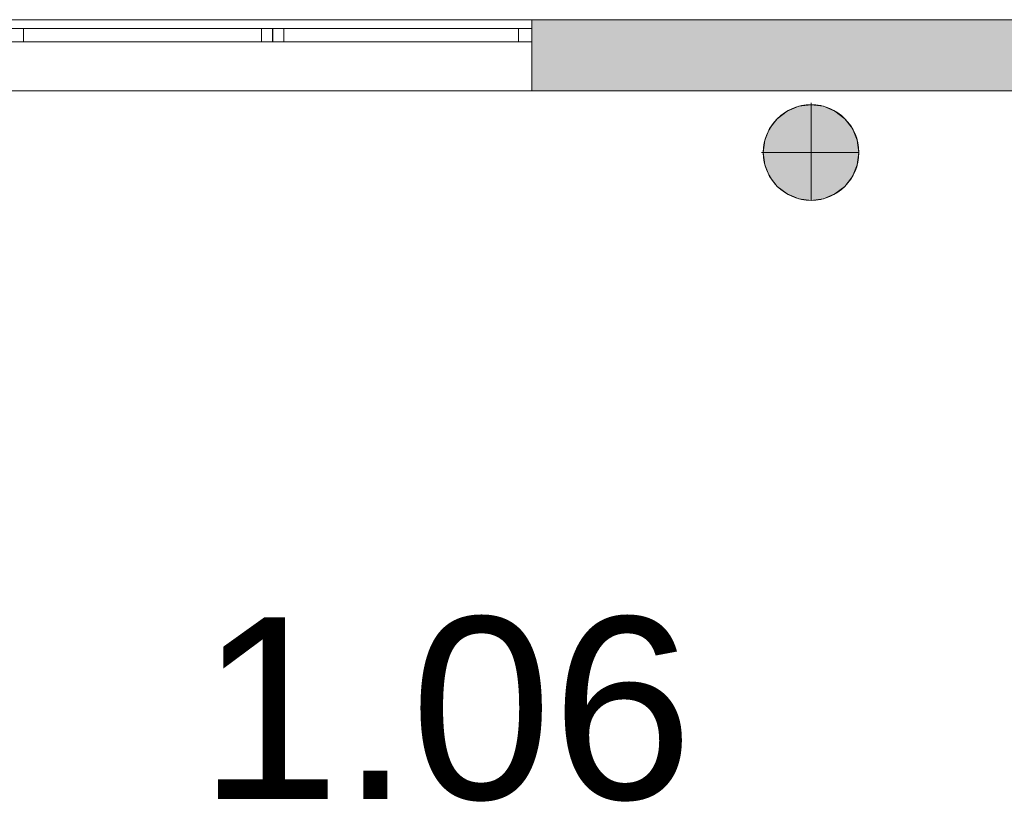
# Model space of a CAD drawing. Header units: inches. Extents: x 15 to 546804, y -66 to 267312.
# Tile 101 of 256: x 425623 to 430059, y 58714 to 62238. Entities that reach past the tile are written whole.
import ezdxf

# ---------------------------------------------------------------- set-up
doc = ezdxf.new("R2010")
doc.units = ezdxf.units.IN
doc.header["$MEASUREMENT"] = 0
doc.layers.add('Binnenwanden', color=2, linetype='Continuous')
doc.styles.add('style1', font='arial.ttf', dxfattribs={"height": 250})

msp = doc.modelspace()

# ---------------------------------------------------------------- hatches: boundary and pattern name
at = {"lineweight": 20}
h = msp.add_hatch(color=7, dxfattribs=at)
h.dxf.hatch_style = 1
h.paths.add_polyline_path([(427930.8, 61917.8), (430430.8, 61917.8), (430430.8, 62237.8), (427930.8, 62237.8)])
h = msp.add_hatch(color=7, dxfattribs=at)
h.dxf.hatch_style = 1
h.paths.add_polyline_path([(429403.6, 61640.6, 1), (428972.7, 61640.6, 1)])

# ---------------------------------------------------------------- linework, layer by layer
at = {"color": 7, "lineweight": 20}
for p, q in [((435780.6, 62237.8), (415380.6, 62237.8)), ((415380.6, 62237.8, 300), (435780.6, 62237.8, 300)), ((415380.6, 62237.8, 7500), (435780.6, 62237.8, 7500)), ((415380.6, 62237.8, 3000), (435780.6, 62237.8, 3000)), ((415380.6, 62237.8, 7500), (436096.5, 62237.8, 7500)), ((415380.6, 62237.8), (435780.6, 62237.8)), ((427930.8, 62237.8, 4476.5), (423230.8, 62237.8, 4476.5)), ((423230.8, 62237.8, 6076.5), (427930.8, 62237.8, 6076.5)), ((427930.8, 62237.8, 4476.5), (423230.8, 62237.8, 4476.5)), ((423230.8, 62237.8, 6076.5), (427930.8, 62237.8, 6076.5)), ((427930.8, 62237.8, 6076.5), (427930.8, 62237.8, 4476.5)), ((427930.8, 62237.8, 4476.5), (427930.8, 62137.8, 4476.5)), ((427930.8, 62237.8, 6076.5), (427930.8, 62137.8, 6076.5)), ((427930.8, 62237.8, 6076.5), (427930.8, 62237.8, 4476.5)), ((427930.8, 62237.8, 6076.5), (427930.8, 61917.8, 6076.5)), ((427930.8, 62237.8, 4476.5), (427930.8, 61917.8, 4476.5)), ((430430.8, 62237.8, 4476.5), (427930.8, 62237.8, 4476.5)), ((427930.8, 62237.8, 4476.5), (427930.8, 61917.8, 4476.5)), ((425580.8, 62197.8, 4476.5), (427930.8, 62197.8, 4476.5)), ((427930.8, 62197.8, 6076.5), (425580.8, 62197.8, 6076.5)), ((427870.8, 62197.8, 4536.5), (425640.8, 62197.8, 4536.5)), ((425640.8, 62197.8, 4536.5), (425640.8, 62137.8, 4536.5)), ((425640.8, 62197.8, 4536.5), (425640.8, 62197.8, 6016.5)), ((425640.8, 62197.8, 6016.5), (425640.8, 62137.8, 6016.5)), ((425640.8, 62197.8, 6016.5), (427870.8, 62197.8, 6016.5)), ((426712.8, 62197.8, 6016.5), (426762.8, 62197.8, 6016.5)), ((426712.8, 62197.8, 6016.5), (426712.8, 62137.8, 6016.5)), ((426712.8, 62197.8, 4536.5), (426712.8, 62197.8, 6016.5)), ((426712.8, 62197.8, 4536.5), (426712.8, 62137.8, 4536.5)), ((426762.8, 62197.8, 4536.5), (426712.8, 62197.8, 4536.5)), ((426748.8, 62197.8, 6016.5), (426798.8, 62197.8, 6016.5)), ((426748.8, 62197.8, 4536.5), (426748.8, 62197.8, 6016.5)), ((426798.8, 62197.8, 4536.5), (426748.8, 62197.8, 4536.5)), ((426762.8, 62197.8, 6016.5), (426762.8, 62137.8, 6016.5)), ((426762.8, 62197.8, 6016.5), (426762.8, 62197.8, 4536.5)), ((426762.8, 62197.8, 4536.5), (426762.8, 62137.8, 4536.5)), ((426798.8, 62197.8, 6016.5), (426798.8, 62197.8, 4536.5)), ((426813.1, 62197.8, 4476.5), (426813.1, 62137.8, 4476.5)), ((426813.1, 62197.8, 2996.5), (426813.1, 62137.8, 2996.5)), ((427870.8, 62197.8, 6016.5), (427870.8, 62197.8, 4536.5)), ((427870.8, 62197.8, 4536.5), (427870.8, 62137.8, 4536.5)), ((427870.8, 62197.8, 6016.5), (427870.8, 62137.8, 6016.5)), ((427930.8, 62197.8, 4476.5), (427930.8, 62137.8, 4476.5)), ((427930.8, 62197.8, 6076.5), (427930.8, 62137.8, 6076.5)), ((427930.8, 62197.8, 4476.5), (427930.8, 62197.8, 6076.5)), ((427930.8, 62137.8, 4476.5), (423230.8, 62137.8, 4476.5)), ((423230.8, 62137.8, 6076.5), (427930.8, 62137.8, 6076.5)), ((425580.8, 62137.8, 4476.5), (427930.8, 62137.8, 4476.5)), ((427930.8, 62137.8, 6076.5), (425580.8, 62137.8, 6076.5)), ((427870.8, 62137.8, 4536.5), (425640.8, 62137.8, 4536.5)), ((425640.8, 62137.8, 4536.5), (425640.8, 62137.8, 6016.5)), ((425640.8, 62137.8, 6016.5), (427870.8, 62137.8, 6016.5)), ((426712.8, 62137.8, 6016.5), (426762.8, 62137.8, 6016.5)), ((426712.8, 62137.8, 4536.5), (426712.8, 62137.8, 6016.5)), ((426762.8, 62137.8, 4536.5), (426712.8, 62137.8, 4536.5)), ((426748.8, 62137.8, 6016.5), (426798.8, 62137.8, 6016.5)), ((426748.8, 62137.8, 4536.5), (426748.8, 62137.8, 6016.5)), ((426798.8, 62137.8, 4536.5), (426748.8, 62137.8, 4536.5)), ((426762.8, 62137.8, 6016.5), (426762.8, 62137.8, 4536.5)), ((426798.8, 62137.8, 6016.5), (426798.8, 62137.8, 4536.5)), ((427870.8, 62137.8, 6016.5), (427870.8, 62137.8, 4536.5)), ((427930.8, 62137.8, 6076.5), (427930.8, 62137.8, 4476.5)), ((427930.8, 62137.8, 4476.5), (427930.8, 62137.8, 6076.5)), ((415058.6, 61917.8, 3800), (436096.5, 61917.8, 3800)), ((415058.6, 61917.8, 3000), (436096.5, 61917.8, 3000)), ((415380.6, 61917.8, 7500), (436096.5, 61917.8, 7500)), ((415380.6, 61917.8, 3000), (435780.6, 61917.8, 3000)), ((423230.8, 61917.8, 6076.5), (427930.8, 61917.8, 6076.5)), ((427930.8, 61917.8, 4476.5), (423230.8, 61917.8, 4476.5)), ((427930.8, 61917.8, 4476.5), (430430.8, 61917.8, 4476.5)), ((429132.4, 61847.9, 0), (429132.4, 61847.9, 7000)), ((429188.2, 61862.8, 0), (429188.2, 61855.2, 0)), ((429188.2, 61855.2, 0), (429188.2, 61855.2, 7000)), ((429188.2, 61855.2, 0), (429188.2, 61424.4, 0)), ((429243.9, 61847.9, 0), (429243.9, 61847.9, 7000)), ((429035.8, 61792.1, 0), (429035.8, 61792.1, 7000)), ((429080.5, 61826.4, 0), (429080.5, 61826.4, 7000)), ((429295.9, 61826.4, 0), (429295.9, 61826.4, 7000)), ((429340.5, 61792.1, 0), (429340.5, 61792.1, 7000)), ((429001.6, 61747.5, 0), (429001.6, 61747.5, 7000)), ((429374.7, 61747.5, 0), (429374.7, 61747.5, 7000)), ((428980.1, 61695.6, 0), (428980.1, 61695.6, 7000)), ((429396.3, 61695.6, 0), (429396.3, 61695.6, 7000)), ((428965.1, 61639.8, 0), (428972.7, 61639.8, 0)), ((428972.7, 61639.8, 0), (428972.7, 61639.8, 7000)), ((428972.7, 61639.8, 0), (429403.6, 61639.8, 0)), ((429403.6, 61639.8, 0), (429403.6, 61639.8, 7000)), ((428980.1, 61584, 0), (428980.1, 61584, 7000)), ((429396.3, 61584, 0), (429396.3, 61584, 7000)), ((429001.6, 61532.1, 0), (429001.6, 61532.1, 7000)), ((429374.7, 61532.1, 0), (429374.7, 61532.1, 7000)), ((429035.8, 61487.5, 0), (429035.8, 61487.5, 7000)), ((429340.5, 61487.5, 0), (429340.5, 61487.5, 7000)), ((429080.5, 61453.2, 0), (429080.5, 61453.2, 7000)), ((429132.4, 61431.7, 0), (429132.4, 61431.7, 7000)), ((429243.9, 61431.7, 0), (429243.9, 61431.7, 7000)), ((429295.9, 61453.2, 0), (429295.9, 61453.2, 7000)), ((429188.2, 61424.4, 0), (429188.2, 61424.4, 7000))]:
    msp.add_line(p, q, dxfattribs=at)
for centre in [(429188.2, 61639.8, 7000), (429188.2, 61639.8, 0)]:
    msp.add_circle(centre, 215.4, dxfattribs=at)
for points, invisible_edges in [([(415380.6, 62237.8), (435780.6, 62237.8, 300), (435780.6, 62237.8)], 1), ([(435780.6, 62237.8, 300), (415380.6, 62237.8), (415380.6, 62237.8, 300)], 1), ([(415380.6, 62237.8, 3000), (416030.8, 62237.8, 4476.5), (435780.6, 62237.8, 3000)], 3), ([(423230.8, 62237.8, 6076.5), (415380.6, 62237.8, 7500), (427930.8, 62237.8, 6076.5)], 3), ([(430430.8, 62237.8, 6076.5), (415380.6, 62237.8, 7500), (435130.8, 62237.8, 6076.5)], 3), ([(436096.5, 62237.8, 7500), (435130.8, 62237.8, 6076.5), (415380.6, 62237.8, 7500)], 3), ([(436096.5, 61917.8, 7500), (415380.6, 62237.8, 7500), (415380.6, 61917.8, 7500)], 1), ([(415380.6, 62237.8, 7500), (436096.5, 61917.8, 7500), (436096.5, 62237.8, 7500)], 1), ([(435780.6, 62237.8, 3000), (415380.6, 61917.8, 3000), (415380.6, 62237.8, 3000)], 1), ([(415380.6, 61917.8, 3000), (435780.6, 62237.8, 3000), (435780.6, 61917.8, 3000)], 1), ([(416030.8, 62237.8, 4476.5), (435780.6, 62237.8, 4476.5), (435780.6, 62237.8, 3000)], 13), ([(435780.6, 62237.8, 4476.5), (416030.8, 62237.8, 4476.5), (420730.8, 62237.8, 4476.5)], 13), ([(427930.8, 62137.8, 4476.5), (423230.8, 62237.8, 4476.5), (423230.8, 62137.8, 4476.5)], 1), ([(423230.8, 62237.8, 4476.5), (427930.8, 62137.8, 4476.5), (427930.8, 62237.8, 4476.5)], 1), ([(427930.8, 62237.8, 6076.5), (423230.8, 62137.8, 6076.5), (423230.8, 62237.8, 6076.5)], 1), ([(423230.8, 62137.8, 6076.5), (427930.8, 62237.8, 6076.5), (427930.8, 62137.8, 6076.5)], 1), ([(435780.6, 62237.8, 4476.5), (423230.8, 62237.8, 4476.5), (427930.8, 62237.8, 4476.5)], 13), ([(427930.8, 62237.8, 6076.5), (423230.8, 61917.8, 6076.5), (423230.8, 62237.8, 6076.5)], 1), ([(423230.8, 61917.8, 6076.5), (427930.8, 62237.8, 6076.5), (427930.8, 61917.8, 6076.5)], 1), ([(427930.8, 61917.8, 4476.5), (423230.8, 62237.8, 4476.5), (423230.8, 61917.8, 4476.5)], 1), ([(423230.8, 62237.8, 4476.5), (427930.8, 61917.8, 4476.5), (427930.8, 62237.8, 4476.5)], 1), ([(427930.8, 62237.8, 6076.5), (430430.8, 62237.8, 4476.5), (427930.8, 62237.8, 4476.5)], 3), ([(430430.8, 62237.8, 4476.5), (427930.8, 62237.8, 6076.5), (430430.8, 62237.8, 6076.5)], 3), ([(427930.8, 62237.8, 6076.5), (427930.8, 61917.8, 4476.5), (427930.8, 61917.8, 6076.5)], 1), ([(427930.8, 61917.8, 4476.5), (427930.8, 62237.8, 6076.5), (427930.8, 62237.8, 4476.5)], 1), ([(427930.8, 62237.8, 6076.5), (427930.8, 62137.8, 4476.5), (427930.8, 62137.8, 6076.5)], 1), ([(427930.8, 62137.8, 4476.5), (427930.8, 62237.8, 6076.5), (427930.8, 62237.8, 4476.5)], 1), ([(425580.8, 62137.8, 6076.5), (427930.8, 62197.8, 6076.5), (425580.8, 62197.8, 6076.5)], 1), ([(427930.8, 62197.8, 6076.5), (425580.8, 62137.8, 6076.5), (427930.8, 62137.8, 6076.5)], 1), ([(427930.8, 62137.8, 4476.5), (425580.8, 62197.8, 4476.5), (427930.8, 62197.8, 4476.5)], 1), ([(425580.8, 62197.8, 4476.5), (427930.8, 62137.8, 4476.5), (425580.8, 62137.8, 4476.5)], 1), ([(425580.8, 62197.8, 6076.5), (425640.8, 62197.8, 6016.5), (425580.8, 62197.8, 4476.5)], 3), ([(425640.8, 62197.8, 6016.5), (425580.8, 62197.8, 6076.5), (427930.8, 62197.8, 6076.5)], 13), ([(425580.8, 62197.8, 4476.5), (425640.8, 62197.8, 4536.5), (427930.8, 62197.8, 4476.5)], 3), ([(425640.8, 62197.8, 4536.5), (425580.8, 62197.8, 4476.5), (425640.8, 62197.8, 6016.5)], 3), ([(425640.8, 62197.8, 6016.5), (425640.8, 62137.8, 4536.5), (425640.8, 62197.8, 4536.5)], 1), ([(425640.8, 62137.8, 4536.5), (425640.8, 62197.8, 6016.5), (425640.8, 62137.8, 6016.5)], 1), ([(425640.8, 62137.8, 4536.5), (427870.8, 62197.8, 4536.5), (425640.8, 62197.8, 4536.5)], 1), ([(427870.8, 62197.8, 4536.5), (425640.8, 62137.8, 4536.5), (427870.8, 62137.8, 4536.5)], 1), ([(427870.8, 62137.8, 6016.5), (425640.8, 62197.8, 6016.5), (427870.8, 62197.8, 6016.5)], 1), ([(425640.8, 62197.8, 6016.5), (427870.8, 62137.8, 6016.5), (425640.8, 62137.8, 6016.5)], 1), ([(425640.8, 62197.8, 6016.5), (427930.8, 62197.8, 6076.5), (427870.8, 62197.8, 6016.5)], 3), ([(427930.8, 62197.8, 4476.5), (425640.8, 62197.8, 4536.5), (427870.8, 62197.8, 4536.5)], 13), ([(426712.8, 62137.8, 6016.5), (426762.8, 62197.8, 6016.5), (426712.8, 62197.8, 6016.5)], 1), ([(426762.8, 62197.8, 6016.5), (426712.8, 62137.8, 6016.5), (426762.8, 62137.8, 6016.5)], 1), ([(426712.8, 62137.8, 6016.5), (426712.8, 62197.8, 4536.5), (426712.8, 62137.8, 4536.5)], 1), ([(426712.8, 62197.8, 4536.5), (426712.8, 62137.8, 6016.5), (426712.8, 62197.8, 6016.5)], 1), ([(426762.8, 62197.8, 6016.5), (426712.8, 62197.8, 4536.5), (426712.8, 62197.8, 6016.5)], 1), ([(426712.8, 62197.8, 4536.5), (426762.8, 62197.8, 6016.5), (426762.8, 62197.8, 4536.5)], 1), ([(426762.8, 62137.8, 4536.5), (426712.8, 62197.8, 4536.5), (426762.8, 62197.8, 4536.5)], 1), ([(426712.8, 62197.8, 4536.5), (426762.8, 62137.8, 4536.5), (426712.8, 62137.8, 4536.5)], 1), ([(426798.8, 62197.8, 6016.5), (426748.8, 62197.8, 4536.5), (426748.8, 62197.8, 6016.5)], 1), ([(426748.8, 62197.8, 4536.5), (426798.8, 62197.8, 6016.5), (426798.8, 62197.8, 4536.5)], 1), ([(426762.8, 62197.8, 6016.5), (426762.8, 62137.8, 4536.5), (426762.8, 62197.8, 4536.5)], 1), ([(426762.8, 62137.8, 4536.5), (426762.8, 62197.8, 6016.5), (426762.8, 62137.8, 6016.5)], 1), ([(426813.1, 62197.8, 4476.5), (426763.1, 62137.8, 4476.5), (426813.1, 62137.8, 4476.5)], 1), ([(426813.1, 62137.8, 2996.5), (426763.1, 62197.8, 2996.5), (426813.1, 62197.8, 2996.5)], 1), ([(426763.1, 62197.8, 2996.5), (426813.1, 62137.8, 2996.5), (426763.1, 62137.8, 2996.5)], 1), ([(426813.1, 62197.8, 4476.5), (426813.1, 62137.8, 2996.5), (426813.1, 62197.8, 2996.5)], 1), ([(426813.1, 62137.8, 2996.5), (426813.1, 62197.8, 4476.5), (426813.1, 62137.8, 4476.5)], 1), ([(427870.8, 62197.8, 6016.5), (427930.8, 62197.8, 6076.5), (427870.8, 62197.8, 4536.5)], 3), ([(427930.8, 62197.8, 4476.5), (427870.8, 62197.8, 4536.5), (427930.8, 62197.8, 6076.5)], 3), ([(427870.8, 62137.8, 6016.5), (427870.8, 62197.8, 4536.5), (427870.8, 62137.8, 4536.5)], 1), ([(427870.8, 62197.8, 4536.5), (427870.8, 62137.8, 6016.5), (427870.8, 62197.8, 6016.5)], 1), ([(427930.8, 62197.8, 6076.5), (427930.8, 62137.8, 4476.5), (427930.8, 62197.8, 4476.5)], 1), ([(427930.8, 62137.8, 4476.5), (427930.8, 62197.8, 6076.5), (427930.8, 62137.8, 6076.5)], 1), ([(423230.8, 62137.8, 6076.5), (427930.8, 62137.8, 4476.5), (423230.8, 62137.8, 4476.5)], 1), ([(427930.8, 62137.8, 4476.5), (423230.8, 62137.8, 6076.5), (427930.8, 62137.8, 6076.5)], 1), ([(425580.8, 62137.8, 4476.5), (425640.8, 62137.8, 4536.5), (425580.8, 62137.8, 6076.5)], 3), ([(425640.8, 62137.8, 4536.5), (425580.8, 62137.8, 4476.5), (427930.8, 62137.8, 4476.5)], 13), ([(425580.8, 62137.8, 6076.5), (425640.8, 62137.8, 6016.5), (427930.8, 62137.8, 6076.5)], 3), ([(425640.8, 62137.8, 6016.5), (425580.8, 62137.8, 6076.5), (425640.8, 62137.8, 4536.5)], 3), ([(425640.8, 62137.8, 4536.5), (427930.8, 62137.8, 4476.5), (427870.8, 62137.8, 4536.5)], 3), ([(427930.8, 62137.8, 6076.5), (425640.8, 62137.8, 6016.5), (427870.8, 62137.8, 6016.5)], 13), ([(426762.8, 62137.8, 4536.5), (426712.8, 62137.8, 6016.5), (426712.8, 62137.8, 4536.5)], 1), ([(426712.8, 62137.8, 6016.5), (426762.8, 62137.8, 4536.5), (426762.8, 62137.8, 6016.5)], 1), ([(426798.8, 62137.8, 4536.5), (426748.8, 62137.8, 6016.5), (426748.8, 62137.8, 4536.5)], 1), ([(426748.8, 62137.8, 6016.5), (426798.8, 62137.8, 4536.5), (426798.8, 62137.8, 6016.5)], 1), ([(427870.8, 62137.8, 4536.5), (427930.8, 62137.8, 4476.5), (427870.8, 62137.8, 6016.5)], 3), ([(427930.8, 62137.8, 6076.5), (427870.8, 62137.8, 6016.5), (427930.8, 62137.8, 4476.5)], 3), ([(415058.6, 61917.8, 3800), (436096.5, 61917.8, 3000), (415058.6, 61917.8, 3000)], 1), ([(436096.5, 61917.8, 3000), (415058.6, 61917.8, 3800), (436096.5, 61917.8, 3800)], 1), ([(416030.8, 61917.8, 6076.5), (436096.5, 61917.8, 7500), (415380.6, 61917.8, 7500)], 13), ([(435780.6, 61917.8, 4476.5), (415380.6, 61917.8, 3000), (435780.6, 61917.8, 3000)], 1), ([(420730.8, 61917.8, 6076.5), (436096.5, 61917.8, 7500), (416030.8, 61917.8, 6076.5)], 3), ([(416030.8, 61917.8, 4476.5), (435130.8, 61917.8, 4476.5), (430430.8, 61917.8, 4476.5)], 13), ([(416030.8, 61917.8, 4476.5), (427930.8, 61917.8, 4476.5), (423230.8, 61917.8, 4476.5)], 13), ([(427930.8, 61917.8, 6076.5), (436096.5, 61917.8, 7500), (423230.8, 61917.8, 6076.5)], 3), ([(430430.8, 61917.8, 6076.5), (427930.8, 61917.8, 4476.5), (430430.8, 61917.8, 4476.5)], 3), ([(429080.5, 61826.4, 7000), (429132.4, 61847.9, 0), (429080.5, 61826.4, 0)], 1), ([(429132.4, 61847.9, 0), (429080.5, 61826.4, 7000), (429132.4, 61847.9, 7000)], 1), ([(429080.5, 61453.2, 0), (429080.5, 61826.4, 0), (429132.4, 61847.9, 0)], 13), ([(429080.5, 61453.2, 0), (429132.4, 61847.9, 0), (429132.4, 61431.7, 0)], 3), ([(429080.5, 61826.4, 7000), (429132.4, 61431.7, 7000), (429132.4, 61847.9, 7000)], 3), ([(429132.4, 61847.9, 7000), (429188.2, 61855.2, 0), (429132.4, 61847.9, 0)], 1), ([(429188.2, 61855.2, 0), (429132.4, 61847.9, 7000), (429188.2, 61855.2, 7000)], 1), ([(429132.4, 61431.7, 0), (429132.4, 61847.9, 0), (429188.2, 61855.2, 0)], 13), ([(429132.4, 61431.7, 0), (429188.2, 61855.2, 0), (429188.2, 61424.4, 0)], 3), ([(429132.4, 61847.9, 7000), (429188.2, 61424.4, 7000), (429188.2, 61855.2, 7000)], 3), ([(429132.4, 61847.9, 7000), (429132.4, 61431.7, 7000), (429188.2, 61424.4, 7000)], 13), ([(429188.2, 61855.2, 7000), (429243.9, 61847.9, 0), (429188.2, 61855.2, 0)], 1), ([(429243.9, 61847.9, 0), (429188.2, 61855.2, 7000), (429243.9, 61847.9, 7000)], 1), ([(429188.2, 61424.4, 0), (429188.2, 61855.2, 0), (429243.9, 61847.9, 0)], 13), ([(429188.2, 61855.2, 7000), (429188.2, 61424.4, 7000), (429243.9, 61431.7, 7000)], 13), ([(429188.2, 61855.2, 7000), (429243.9, 61431.7, 7000), (429243.9, 61847.9, 7000)], 3), ([(429188.2, 61424.4, 0), (429243.9, 61847.9, 0), (429243.9, 61431.7, 0)], 3), ([(429243.9, 61847.9, 7000), (429295.9, 61826.4, 0), (429243.9, 61847.9, 0)], 1), ([(429295.9, 61826.4, 0), (429243.9, 61847.9, 7000), (429295.9, 61826.4, 7000)], 1), ([(429243.9, 61431.7, 0), (429243.9, 61847.9, 0), (429295.9, 61826.4, 0)], 13), ([(429243.9, 61847.9, 7000), (429243.9, 61431.7, 7000), (429295.9, 61453.2, 7000)], 13), ([(429243.9, 61847.9, 7000), (429295.9, 61453.2, 7000), (429295.9, 61826.4, 7000)], 3), ([(429001.6, 61532.1, 0), (429001.6, 61747.5, 0), (429035.8, 61792.1, 0)], 13), ([(429001.6, 61532.1, 0), (429035.8, 61792.1, 0), (429035.8, 61487.5, 0)], 3), ([(429035.8, 61792.1, 7000), (429001.6, 61747.5, 0), (429001.6, 61747.5, 7000)], 1), ([(429001.6, 61747.5, 0), (429035.8, 61792.1, 7000), (429035.8, 61792.1, 0)], 1), ([(429001.6, 61747.5, 7000), (429035.8, 61487.5, 7000), (429035.8, 61792.1, 7000)], 3), ([(429035.8, 61487.5, 0), (429035.8, 61792.1, 0), (429080.5, 61826.4, 0)], 13), ([(429035.8, 61487.5, 0), (429080.5, 61826.4, 0), (429080.5, 61453.2, 0)], 3), ([(429035.8, 61792.1, 7000), (429080.5, 61826.4, 0), (429035.8, 61792.1, 0)], 1), ([(429080.5, 61826.4, 0), (429035.8, 61792.1, 7000), (429080.5, 61826.4, 7000)], 1), ([(429035.8, 61792.1, 7000), (429080.5, 61453.2, 7000), (429080.5, 61826.4, 7000)], 3), ([(429035.8, 61792.1, 7000), (429035.8, 61487.5, 7000), (429080.5, 61453.2, 7000)], 13), ([(429080.5, 61826.4, 7000), (429080.5, 61453.2, 7000), (429132.4, 61431.7, 7000)], 13), ([(429243.9, 61431.7, 0), (429295.9, 61826.4, 0), (429295.9, 61453.2, 0)], 3), ([(429295.9, 61826.4, 7000), (429340.5, 61792.1, 0), (429295.9, 61826.4, 0)], 1), ([(429340.5, 61792.1, 0), (429295.9, 61826.4, 7000), (429340.5, 61792.1, 7000)], 1), ([(429295.9, 61453.2, 0), (429295.9, 61826.4, 0), (429340.5, 61792.1, 0)], 13), ([(429295.9, 61826.4, 7000), (429295.9, 61453.2, 7000), (429340.5, 61487.5, 7000)], 13), ([(429295.9, 61826.4, 7000), (429340.5, 61487.5, 7000), (429340.5, 61792.1, 7000)], 3), ([(429295.9, 61453.2, 0), (429340.5, 61792.1, 0), (429340.5, 61487.5, 0)], 3), ([(429340.5, 61792.1, 0), (429374.7, 61747.5, 7000), (429374.7, 61747.5, 0)], 1), ([(429374.7, 61747.5, 7000), (429340.5, 61792.1, 0), (429340.5, 61792.1, 7000)], 1), ([(429340.5, 61487.5, 0), (429340.5, 61792.1, 0), (429374.7, 61747.5, 0)], 13), ([(429340.5, 61792.1, 7000), (429340.5, 61487.5, 7000), (429374.7, 61532.1, 7000)], 13), ([(429340.5, 61792.1, 7000), (429374.7, 61532.1, 7000), (429374.7, 61747.5, 7000)], 3), ([(428980.1, 61584, 0), (428980.1, 61695.6, 0), (429001.6, 61747.5, 0)], 13), ([(428980.1, 61584, 0), (429001.6, 61747.5, 0), (429001.6, 61532.1, 0)], 3), ([(429001.6, 61747.5, 7000), (428980.1, 61695.6, 0), (428980.1, 61695.6, 7000)], 1), ([(428980.1, 61695.6, 0), (429001.6, 61747.5, 7000), (429001.6, 61747.5, 0)], 1), ([(428980.1, 61695.6, 7000), (429001.6, 61532.1, 7000), (429001.6, 61747.5, 7000)], 3), ([(429001.6, 61747.5, 7000), (429001.6, 61532.1, 7000), (429035.8, 61487.5, 7000)], 13), ([(429340.5, 61487.5, 0), (429374.7, 61747.5, 0), (429374.7, 61532.1, 0)], 3), ([(429374.7, 61747.5, 0), (429396.3, 61695.6, 7000), (429396.3, 61695.6, 0)], 1), ([(429396.3, 61695.6, 7000), (429374.7, 61747.5, 0), (429374.7, 61747.5, 7000)], 1), ([(429374.7, 61532.1, 0), (429374.7, 61747.5, 0), (429396.3, 61695.6, 0)], 13), ([(429374.7, 61747.5, 7000), (429374.7, 61532.1, 7000), (429396.3, 61584, 7000)], 13), ([(429374.7, 61747.5, 7000), (429396.3, 61584, 7000), (429396.3, 61695.6, 7000)], 3), ([(428980.1, 61695.6, 0), (428980.1, 61584, 0), (428972.7, 61639.8, 0)], 1), ([(428980.1, 61695.6, 7000), (428972.7, 61639.8, 0), (428972.7, 61639.8, 7000)], 1), ([(428972.7, 61639.8, 0), (428980.1, 61695.6, 7000), (428980.1, 61695.6, 0)], 1), ([(428980.1, 61584, 7000), (428980.1, 61695.6, 7000), (428972.7, 61639.8, 7000)], 1), ([(428980.1, 61695.6, 7000), (428980.1, 61584, 7000), (429001.6, 61532.1, 7000)], 13), ([(429374.7, 61532.1, 0), (429396.3, 61695.6, 0), (429396.3, 61584, 0)], 3), ([(429396.3, 61695.6, 0), (429403.6, 61639.8, 7000), (429403.6, 61639.8, 0)], 1), ([(429403.6, 61639.8, 7000), (429396.3, 61695.6, 0), (429396.3, 61695.6, 7000)], 1), ([(429396.3, 61584, 0), (429396.3, 61695.6, 0), (429403.6, 61639.8, 0)], 1), ([(429396.3, 61695.6, 7000), (429396.3, 61584, 7000), (429403.6, 61639.8, 7000)], 1), ([(428972.7, 61639.8, 7000), (428980.1, 61584, 0), (428980.1, 61584, 7000)], 1), ([(428980.1, 61584, 0), (428972.7, 61639.8, 7000), (428972.7, 61639.8, 0)], 1), ([(429403.6, 61639.8, 0), (429396.3, 61584, 7000), (429396.3, 61584, 0)], 1), ([(429396.3, 61584, 7000), (429403.6, 61639.8, 0), (429403.6, 61639.8, 7000)], 1), ([(428980.1, 61584, 7000), (429001.6, 61532.1, 0), (429001.6, 61532.1, 7000)], 1), ([(429001.6, 61532.1, 0), (428980.1, 61584, 7000), (428980.1, 61584, 0)], 1), ([(429396.3, 61584, 0), (429374.7, 61532.1, 7000), (429374.7, 61532.1, 0)], 1), ([(429374.7, 61532.1, 7000), (429396.3, 61584, 0), (429396.3, 61584, 7000)], 1), ([(429001.6, 61532.1, 7000), (429035.8, 61487.5, 0), (429035.8, 61487.5, 7000)], 1), ([(429035.8, 61487.5, 0), (429001.6, 61532.1, 7000), (429001.6, 61532.1, 0)], 1), ([(429374.7, 61532.1, 0), (429340.5, 61487.5, 7000), (429340.5, 61487.5, 0)], 1), ([(429340.5, 61487.5, 7000), (429374.7, 61532.1, 0), (429374.7, 61532.1, 7000)], 1), ([(429080.5, 61453.2, 7000), (429035.8, 61487.5, 0), (429080.5, 61453.2, 0)], 1), ([(429035.8, 61487.5, 0), (429080.5, 61453.2, 7000), (429035.8, 61487.5, 7000)], 1), ([(429340.5, 61487.5, 7000), (429295.9, 61453.2, 0), (429340.5, 61487.5, 0)], 1), ([(429295.9, 61453.2, 0), (429340.5, 61487.5, 7000), (429295.9, 61453.2, 7000)], 1), ([(429132.4, 61431.7, 7000), (429080.5, 61453.2, 0), (429132.4, 61431.7, 0)], 1), ([(429080.5, 61453.2, 0), (429132.4, 61431.7, 7000), (429080.5, 61453.2, 7000)], 1), ([(429188.2, 61424.4, 7000), (429132.4, 61431.7, 0), (429188.2, 61424.4, 0)], 1), ([(429132.4, 61431.7, 0), (429188.2, 61424.4, 7000), (429132.4, 61431.7, 7000)], 1), ([(429243.9, 61431.7, 7000), (429188.2, 61424.4, 0), (429243.9, 61431.7, 0)], 1), ([(429188.2, 61424.4, 0), (429243.9, 61431.7, 7000), (429188.2, 61424.4, 7000)], 1), ([(429295.9, 61453.2, 7000), (429243.9, 61431.7, 0), (429295.9, 61453.2, 0)], 1), ([(429243.9, 61431.7, 0), (429295.9, 61453.2, 7000), (429243.9, 61431.7, 7000)], 1)]:
    msp.add_3dface(points, dxfattribs=dict(at, invisible_edges=invisible_edges))

# ---------------------------------------------------------------- texts
at = {"layer": 'Binnenwanden', "color": 7, "linetype": 'Continuous', "style": 'style1'}
msp.add_text('1.06', height=819, dxfattribs=at).set_placement((426429.9, 58728.4, -150))

doc.saveas('drawing.dxf')
